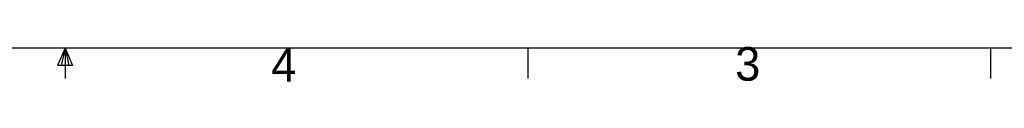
# Model space of a CAD drawing. Extents: x 5 to 273, y 7 to 212.
# Tile 3 of 5: x 135.98 to 205.57, y 7.59 to 10.08. Entities that reach past the tile are written whole.
import ezdxf

# ---------------------------------------------------------------- set-up
doc = ezdxf.new("R2010")
doc.units = 0
doc.layers.get('0').update_dxf_attribs({"linetype": 'CONTINUOUS'})

msp = doc.modelspace()

# ---------------------------------------------------------------- linework, layer by layer
at = {"color": 255, "linetype": 'CONTINUOUS'}
for p, q in [((270, 9.959), (8.38, 9.959)), ((139.19, 9.959), (138.661, 8.723)), ((139.19, 9.959), (138.914, 8.723)), ((139.19, 9.959), (139.19, 7.805)), ((139.19, 9.959), (139.722, 8.723)), ((139.19, 9.959), (139.461, 8.723)), ((171.893, 9.959), (171.893, 7.805)), ((204.595, 9.959), (204.595, 7.805)), ((139.722, 8.723), (138.661, 8.723))]:
    msp.add_line(p, q, dxfattribs=at)

# ---------------------------------------------------------------- texts
at = {"color": 7, "char_height": 2.381, "attachment_point": 1}
for s, insert in [('4', (153.769, 9.97)), ('3', (186.553, 10.034))]:
    msp.add_mtext(s, dxfattribs=dict(at, insert=insert))

doc.saveas('drawing.dxf')
